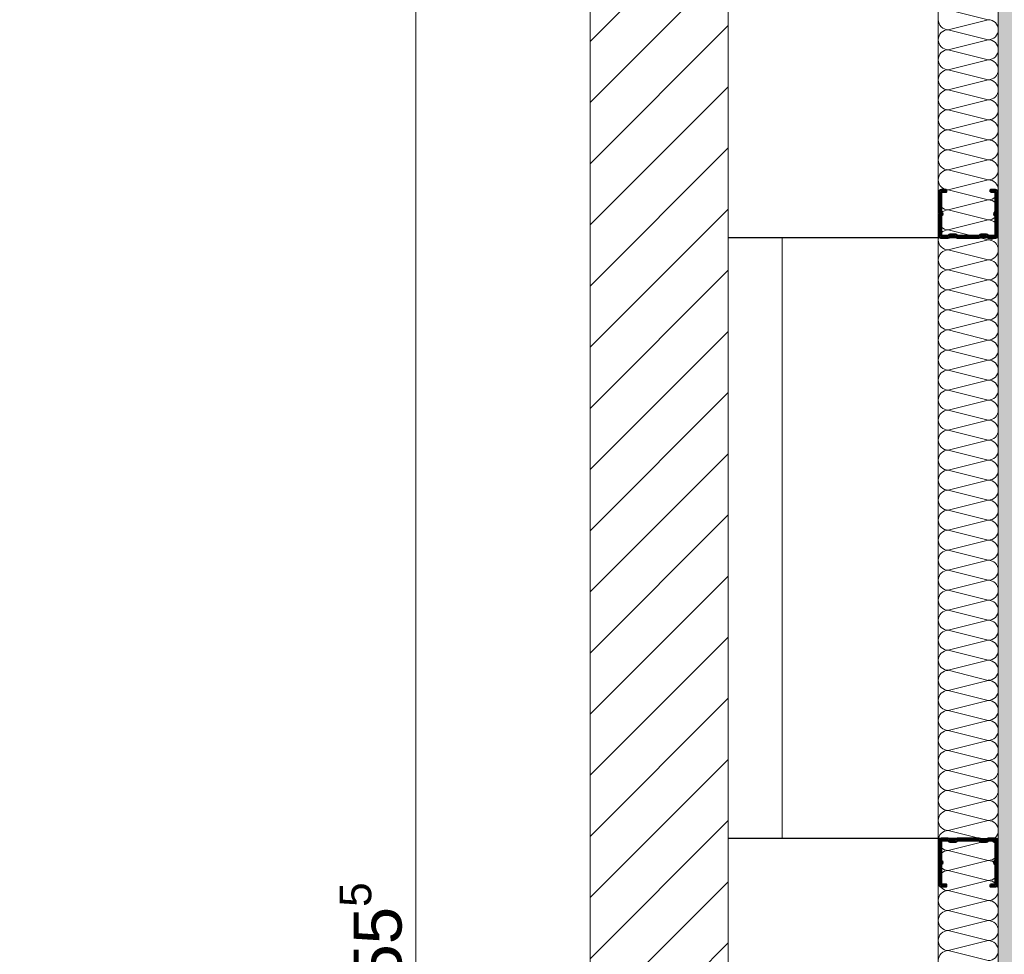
# Model space of a CAD drawing. Header units: metres. Extents: x -3.5 to 65.3, y -10.9 to 16.7.
# Tile 86 of 234: x 39.5 to 40.4, y 2 to 2.8. Entities that reach past the tile are written whole.
import ezdxf

# ---------------------------------------------------------------- set-up
doc = ezdxf.new("R2010")
doc.units = ezdxf.units.M
doc.header["$MEASUREMENT"] = 0
for name, pattern in [('DASHED', [0.015, 0.007, -0.008]), ('Strichlinie doppelt', [0.218722, 0.105833, -0.042333, 0.028222, -0.042333]), ('Wipeout_Contour', [1, 0, -1])]:
    doc.linetypes.add(name, pattern=pattern)
for name, color, linetype in [('102 - Bemaßung_ Beschriftung.Detail_ Ausschnitt', 7, 'Continuous'), ('451 - Universal.Achsen Raster', 7, 'Continuous'), ('605 - Struktur.Wand Innen', 7, 'Continuous'), ('650 - Abdeckung.Fußboden Aufbau', 7, 'Continuous'), ('660 - Unterkonstruktion.Trockenbau', 7, 'Continuous'), ('Neubau_606 - Struktur.Wand Innen Ausbau', 7, 'Continuous'), ('Neubau_802 - HKLSE.Sanitär', 7, 'Continuous')]:
    doc.layers.add(name, color=color, linetype=linetype)
doc.styles.add('ERSTELLTER_STIL_1', font='txt')
doc.dimstyles.new('ERSTELLTER_STIL__2', dxfattribs={"dimtxt": 0.04, "dimasz": 0.02128, "dimexe": 0.18, "dimexo": 0.0625, "dimgap": 0, "dimtad": 1, "dimtih": 1, "dimtoh": 1, "dimzin": 0, "dimdsep": 46, "dimtxsty": 'ERSTELLTER_STIL_1', "dimblk": 'ARROWHEAD_2', "dimblk1": 'ARROWHEAD_2', "dimblk2": 'ARROWHEAD_2', "dimcen": 0.09, "dimse1": 1, "dimse2": 1, "dimclrd": 7, "dimclre": 7, "dimclrt": 7, "dimazin": 0, "dimtfac": 1, "dimtdec": 4, "dimtmove": 2, "dimatfit": 3, "dimfxl": 1, "dimtolj": 1, "dimtzin": 0, "dimarcsym": 0})
doc.dimstyles.new('ERSTELLTER_STIL__3', dxfattribs={"dimtxt": 0.04, "dimasz": 0.02128, "dimexe": 0.18, "dimexo": 0.0625, "dimgap": 0, "dimtad": 1, "dimzin": 0, "dimdsep": 46, "dimtxsty": 'ERSTELLTER_STIL_1', "dimblk": 'ARROWHEAD_2', "dimblk1": 'ARROWHEAD_2', "dimblk2": 'ARROWHEAD_2', "dimcen": 0.09, "dimse1": 1, "dimse2": 1, "dimclrd": 7, "dimclre": 7, "dimclrt": 7, "dimazin": 0, "dimtfac": 1, "dimtdec": 4, "dimtmove": 0, "dimatfit": 3, "dimfxl": 1, "dimtolj": 1, "dimtzin": 0, "dimarcsym": 0})
doc.dimstyles.new('ERSTELLTER_STIL__4', dxfattribs={"dimtxt": 0.04, "dimasz": 0.02128, "dimexe": 0.18, "dimexo": 0.0625, "dimgap": 0, "dimtad": 1, "dimzin": 0, "dimdsep": 46, "dimtxsty": 'ERSTELLTER_STIL_1', "dimblk": 'ARROWHEAD_2', "dimblk1": 'ARROWHEAD_2', "dimblk2": 'ARROWHEAD_2', "dimcen": 0.09, "dimse1": 1, "dimse2": 1, "dimclrd": 7, "dimclre": 7, "dimclrt": 7, "dimazin": 0, "dimtfac": 1, "dimtdec": 4, "dimtmove": 2, "dimatfit": 3, "dimfxl": 1, "dimtolj": 1, "dimtzin": 0, "dimarcsym": 0})
doc.dimstyles.new('ERSTELLTER_STIL__5', dxfattribs={"dimtxt": 0.04, "dimasz": 0.02128, "dimexe": 0.18, "dimexo": 0.0625, "dimgap": 0, "dimtad": 1, "dimtih": 1, "dimtoh": 1, "dimzin": 0, "dimdsep": 46, "dimtxsty": 'ERSTELLTER_STIL_1', "dimblk": 'ARROWHEAD_2', "dimblk1": 'ARROWHEAD_2', "dimblk2": 'ARROWHEAD_2', "dimcen": 0.09, "dimclrd": 7, "dimclre": 7, "dimclrt": 7, "dimazin": 0, "dimtfac": 1, "dimtdec": 4, "dimtmove": 0, "dimatfit": 3, "dimfxl": 1, "dimtolj": 1, "dimtzin": 0, "dimarcsym": 0})

# ---------------------------------------------------------------- blocks, each defined once
blk = doc.blocks.new('*X5')
at = {"layer": 'Neubau_606 - Struktur.Wand Innen Ausbau', "color": 7, "linetype": 'Continuous', "lineweight": 5}
for p, q in [((40.34664, 2.81665), (40.31331, 2.82499)), ((40.34664, 2.81665), (40.31331, 2.80832)), ((40.34664, 2.79999), (40.31331, 2.80832)), ((40.34664, 2.79999), (40.31331, 2.79165)), ((40.34664, 2.78332), (40.31331, 2.79165)), ((40.34664, 2.78332), (40.31331, 2.77499)), ((40.34664, 2.76665), (40.31331, 2.77499)), ((40.34664, 2.76665), (40.31331, 2.75832)), ((40.34664, 2.74999), (40.31331, 2.75832)), ((40.34664, 2.74999), (40.31331, 2.74165)), ((40.34664, 2.73332), (40.31331, 2.74165)), ((40.34664, 2.73332), (40.31331, 2.72499)), ((40.34664, 2.71665), (40.31331, 2.72499)), ((40.34664, 2.71665), (40.31331, 2.70832)), ((40.34664, 2.69999), (40.31331, 2.70832)), ((40.34664, 2.69999), (40.31331, 2.69165)), ((40.34664, 2.68332), (40.31331, 2.69165)), ((40.34664, 2.68332), (40.31331, 2.67499)), ((40.34664, 2.66665), (40.31331, 2.67499)), ((40.34664, 2.66665), (40.31331, 2.65832)), ((40.34664, 2.64999), (40.31331, 2.65832)), ((40.34664, 2.64999), (40.31331, 2.64165)), ((40.34664, 2.63332), (40.31331, 2.64165)), ((40.34664, 2.63332), (40.31331, 2.62499)), ((40.34664, 2.61665), (40.31331, 2.62499)), ((40.34664, 2.61665), (40.31331, 2.60832)), ((40.34664, 2.59999), (40.31331, 2.60832)), ((40.34664, 2.59999), (40.31331, 2.59165)), ((40.34664, 2.58332), (40.31331, 2.59165)), ((40.34664, 2.58332), (40.31331, 2.57499)), ((40.34664, 2.56665), (40.31331, 2.57499)), ((40.34664, 2.56665), (40.31331, 2.55832)), ((40.34664, 2.54999), (40.31331, 2.55832)), ((40.34664, 2.54999), (40.31331, 2.54165)), ((40.34664, 2.53332), (40.31331, 2.54165)), ((40.34664, 2.53332), (40.31331, 2.52499)), ((40.34664, 2.51665), (40.31331, 2.52499)), ((40.34664, 2.51665), (40.31331, 2.50832)), ((40.34664, 2.49999), (40.31331, 2.50832)), ((40.34664, 2.49999), (40.31331, 2.49165)), ((40.34664, 2.48332), (40.31331, 2.49165)), ((40.34664, 2.48332), (40.31331, 2.47499)), ((40.34664, 2.46665), (40.31331, 2.47499)), ((40.34664, 2.46665), (40.31331, 2.45832)), ((40.34664, 2.44999), (40.31331, 2.45832)), ((40.34664, 2.44999), (40.31331, 2.44165)), ((40.34664, 2.43332), (40.31331, 2.44165)), ((40.34664, 2.43332), (40.31331, 2.42499)), ((40.34664, 2.41665), (40.31331, 2.42499)), ((40.34664, 2.41665), (40.31331, 2.40832)), ((40.34664, 2.39999), (40.31331, 2.40832)), ((40.34664, 2.39999), (40.31331, 2.39165)), ((40.34664, 2.38332), (40.31331, 2.39165)), ((40.34664, 2.38332), (40.31331, 2.37499)), ((40.34664, 2.36665), (40.31331, 2.37499)), ((40.34664, 2.36665), (40.31331, 2.35832)), ((40.34664, 2.34999), (40.31331, 2.35832)), ((40.34664, 2.34999), (40.31331, 2.34165)), ((40.34664, 2.33332), (40.31331, 2.34165)), ((40.34664, 2.33332), (40.31331, 2.32499)), ((40.34664, 2.31665), (40.31331, 2.32499)), ((40.34664, 2.31665), (40.31331, 2.30832)), ((40.34664, 2.29999), (40.31331, 2.30832)), ((40.34664, 2.29999), (40.31331, 2.29165)), ((40.34664, 2.28332), (40.31331, 2.29165)), ((40.34664, 2.28332), (40.31331, 2.27499)), ((40.34664, 2.26665), (40.31331, 2.27499)), ((40.34664, 2.26665), (40.31331, 2.25832)), ((40.34664, 2.24999), (40.31331, 2.25832)), ((40.34664, 2.24999), (40.31331, 2.24165)), ((40.34664, 2.23332), (40.31331, 2.24165)), ((40.34664, 2.23332), (40.31331, 2.22499)), ((40.34664, 2.21665), (40.31331, 2.22499)), ((40.34664, 2.21665), (40.31331, 2.20832)), ((40.34664, 2.19999), (40.31331, 2.20832)), ((40.34664, 2.19999), (40.31331, 2.19165)), ((40.34664, 2.18332), (40.31331, 2.19165)), ((40.34664, 2.18332), (40.31331, 2.17499)), ((40.34664, 2.16665), (40.31331, 2.17499)), ((40.34664, 2.16665), (40.31331, 2.15832)), ((40.34664, 2.14999), (40.31331, 2.15832)), ((40.34664, 2.14999), (40.31331, 2.14165)), ((40.34664, 2.13332), (40.31331, 2.14165)), ((40.34664, 2.13332), (40.31331, 2.12499)), ((40.34664, 2.11665), (40.31331, 2.12499)), ((40.34664, 2.11665), (40.31331, 2.10832)), ((40.34664, 2.09999), (40.31331, 2.10832)), ((40.34664, 2.09999), (40.31331, 2.09165)), ((40.34664, 2.08332), (40.31331, 2.09165)), ((40.34664, 2.08332), (40.31331, 2.07499)), ((40.34664, 2.06665), (40.31331, 2.07499)), ((40.34664, 2.06665), (40.31331, 2.05832)), ((40.34664, 2.04999), (40.31331, 2.05832)), ((40.34664, 2.04999), (40.31331, 2.04165)), ((40.34664, 2.03332), (40.31331, 2.04165))]:
    blk.add_line(p, q, dxfattribs=at)
for centre, start, end in [((40.31331, 2.81665), 179.99998, 269.99998), ((40.34664, 2.80832), 359.99998, 89.99998), ((40.31331, 2.79999), 89.99998, 179.99998), ((40.34664, 2.80832), 269.99998, 359.99998), ((40.31331, 2.79999), 179.99998, 269.99998), ((40.34664, 2.79165), 359.99998, 89.99998), ((40.31331, 2.78332), 89.99998, 179.99998), ((40.34664, 2.79165), 269.99998, 359.99998), ((40.31331, 2.78332), 179.99998, 269.99998), ((40.34664, 2.77499), 359.99998, 89.99998), ((40.31331, 2.76665), 89.99998, 179.99998), ((40.34664, 2.77499), 269.99998, 359.99998), ((40.31331, 2.76665), 179.99998, 269.99998), ((40.34664, 2.75832), 359.99998, 89.99998), ((40.31331, 2.74999), 89.99998, 179.99998), ((40.34664, 2.75832), 269.99998, 359.99998), ((40.31331, 2.74999), 179.99998, 269.99998), ((40.34664, 2.74165), 359.99998, 89.99998), ((40.31331, 2.73332), 89.99998, 179.99998), ((40.34664, 2.74165), 269.99998, 359.99998), ((40.31331, 2.73332), 179.99998, 269.99998), ((40.34664, 2.72499), 359.99998, 89.99998), ((40.31331, 2.71665), 89.99998, 179.99998), ((40.34664, 2.72499), 269.99998, 359.99998), ((40.31331, 2.71665), 179.99998, 269.99998), ((40.34664, 2.70832), 359.99998, 89.99998), ((40.31331, 2.69999), 89.99998, 179.99998), ((40.34664, 2.70832), 269.99998, 359.99998), ((40.31331, 2.69999), 179.99998, 269.99998), ((40.34664, 2.69165), 359.99998, 89.99998), ((40.31331, 2.68332), 89.99998, 179.99998), ((40.34664, 2.69165), 269.99998, 359.99998), ((40.31331, 2.68332), 179.99998, 269.99998), ((40.34664, 2.67499), 359.99998, 89.99998), ((40.31331, 2.66665), 89.99998, 179.99998), ((40.34664, 2.67499), 269.99998, 359.99998), ((40.31331, 2.66665), 179.99998, 269.99998), ((40.34664, 2.65832), 359.99998, 89.99998), ((40.31331, 2.64999), 89.99998, 179.99998), ((40.34664, 2.65832), 269.99998, 359.99998), ((40.31331, 2.64999), 179.99998, 269.99998), ((40.34664, 2.64165), 359.99998, 89.99998), ((40.31331, 2.63332), 89.99998, 179.99998), ((40.34664, 2.64165), 269.99998, 359.99998), ((40.31331, 2.63332), 179.99998, 269.99998), ((40.34664, 2.62499), 359.99998, 89.99998), ((40.31331, 2.61665), 89.99998, 179.99998), ((40.34664, 2.62499), 269.99998, 359.99998), ((40.31331, 2.61665), 179.99998, 269.99998), ((40.34664, 2.60832), 359.99998, 89.99998), ((40.31331, 2.59999), 89.99998, 179.99998), ((40.34664, 2.60832), 269.99998, 359.99998), ((40.31331, 2.59999), 179.99998, 269.99998), ((40.34664, 2.59165), 359.99998, 89.99998), ((40.31331, 2.58332), 89.99998, 179.99998), ((40.34664, 2.59165), 269.99998, 359.99998), ((40.31331, 2.58332), 179.99998, 269.99998), ((40.34664, 2.57499), 359.99998, 89.99998), ((40.31331, 2.56665), 89.99998, 179.99998), ((40.34664, 2.57499), 269.99998, 359.99998), ((40.31331, 2.56665), 179.99998, 269.99998), ((40.34664, 2.55832), 359.99998, 89.99998), ((40.31331, 2.54999), 89.99998, 179.99998), ((40.34664, 2.55832), 269.99998, 359.99998), ((40.31331, 2.54999), 179.99998, 269.99998), ((40.34664, 2.54165), 359.99998, 89.99998), ((40.31331, 2.53332), 89.99998, 179.99998), ((40.34664, 2.54165), 269.99998, 359.99998), ((40.31331, 2.53332), 179.99998, 269.99998), ((40.34664, 2.52499), 359.99998, 89.99998), ((40.31331, 2.51665), 89.99998, 179.99998), ((40.34664, 2.52499), 269.99998, 359.99998), ((40.31331, 2.51665), 179.99998, 269.99998), ((40.34664, 2.50832), 359.99998, 89.99998), ((40.31331, 2.49999), 89.99998, 179.99998), ((40.34664, 2.50832), 269.99998, 359.99998), ((40.31331, 2.49999), 179.99998, 269.99998), ((40.34664, 2.49165), 359.99998, 89.99998), ((40.31331, 2.48332), 89.99998, 179.99998), ((40.34664, 2.49165), 269.99998, 359.99998), ((40.31331, 2.48332), 179.99998, 269.99998), ((40.34664, 2.47499), 359.99998, 89.99998), ((40.31331, 2.46665), 89.99998, 179.99998), ((40.34664, 2.47499), 269.99998, 359.99998), ((40.31331, 2.46665), 179.99998, 269.99998), ((40.34664, 2.45832), 359.99998, 89.99998), ((40.31331, 2.44999), 89.99998, 179.99998), ((40.34664, 2.45832), 269.99998, 359.99998), ((40.31331, 2.44999), 179.99998, 269.99998), ((40.34664, 2.44165), 359.99998, 89.99998), ((40.31331, 2.43332), 89.99998, 179.99998), ((40.34664, 2.44165), 269.99998, 359.99998), ((40.31331, 2.43332), 179.99998, 269.99998), ((40.34664, 2.42499), 359.99998, 89.99998), ((40.31331, 2.41665), 89.99998, 179.99998), ((40.34664, 2.42499), 269.99998, 359.99998), ((40.31331, 2.41665), 179.99998, 269.99998), ((40.34664, 2.40832), 359.99998, 89.99998), ((40.31331, 2.39999), 89.99998, 179.99998), ((40.34664, 2.40832), 269.99998, 359.99998), ((40.31331, 2.39999), 179.99998, 269.99998), ((40.34664, 2.39165), 359.99998, 89.99998), ((40.31331, 2.38332), 89.99998, 179.99998), ((40.34664, 2.39165), 269.99998, 359.99998), ((40.31331, 2.38332), 179.99998, 269.99998), ((40.34664, 2.37499), 359.99998, 89.99998), ((40.31331, 2.36665), 89.99998, 179.99998), ((40.34664, 2.37499), 269.99998, 359.99998), ((40.31331, 2.36665), 179.99998, 269.99998), ((40.34664, 2.35832), 359.99998, 89.99998), ((40.31331, 2.34999), 89.99998, 179.99998), ((40.34664, 2.35832), 269.99998, 359.99998), ((40.31331, 2.34999), 179.99998, 269.99998), ((40.34664, 2.34165), 359.99998, 89.99998), ((40.31331, 2.33332), 89.99998, 179.99998), ((40.34664, 2.34165), 269.99998, 359.99998), ((40.31331, 2.33332), 179.99998, 269.99998), ((40.34664, 2.32499), 359.99998, 89.99998), ((40.31331, 2.31665), 89.99998, 179.99998), ((40.34664, 2.32499), 269.99998, 359.99998), ((40.31331, 2.31665), 179.99998, 269.99998), ((40.34664, 2.30832), 359.99998, 89.99998), ((40.31331, 2.29999), 89.99998, 179.99998), ((40.34664, 2.30832), 269.99998, 359.99998), ((40.31331, 2.29999), 179.99998, 269.99998), ((40.34664, 2.29165), 359.99998, 89.99998), ((40.31331, 2.28332), 89.99998, 179.99998), ((40.34664, 2.29165), 269.99998, 359.99998), ((40.31331, 2.28332), 179.99998, 269.99998), ((40.34664, 2.27499), 359.99998, 89.99998), ((40.31331, 2.26665), 89.99998, 179.99998), ((40.34664, 2.27499), 269.99998, 359.99998), ((40.31331, 2.26665), 179.99998, 269.99998), ((40.34664, 2.25832), 359.99998, 89.99998), ((40.31331, 2.24999), 89.99998, 179.99998), ((40.34664, 2.25832), 269.99998, 359.99998), ((40.31331, 2.24999), 179.99998, 269.99998), ((40.34664, 2.24165), 359.99998, 89.99998), ((40.31331, 2.23332), 89.99998, 179.99998), ((40.34664, 2.24165), 269.99998, 359.99998), ((40.31331, 2.23332), 179.99998, 269.99998), ((40.34664, 2.22499), 359.99998, 89.99998), ((40.31331, 2.21665), 89.99998, 179.99998), ((40.34664, 2.22499), 269.99998, 359.99998), ((40.31331, 2.21665), 179.99998, 269.99998), ((40.34664, 2.20832), 359.99998, 89.99998), ((40.31331, 2.19999), 89.99998, 179.99998), ((40.34664, 2.20832), 269.99998, 359.99998), ((40.31331, 2.19999), 179.99998, 269.99998), ((40.34664, 2.19165), 359.99998, 89.99998), ((40.31331, 2.18332), 89.99998, 179.99998), ((40.34664, 2.19165), 269.99998, 359.99998), ((40.31331, 2.18332), 179.99998, 269.99998), ((40.34664, 2.17499), 359.99998, 89.99998), ((40.31331, 2.16665), 89.99998, 179.99998), ((40.34664, 2.17499), 269.99998, 359.99998), ((40.31331, 2.16665), 179.99998, 269.99998), ((40.34664, 2.15832), 359.99998, 89.99998), ((40.31331, 2.14999), 89.99998, 179.99998), ((40.34664, 2.15832), 269.99998, 359.99998), ((40.31331, 2.14999), 179.99998, 269.99998), ((40.34664, 2.14165), 359.99998, 89.99998), ((40.31331, 2.13332), 89.99998, 179.99998), ((40.34664, 2.14165), 269.99998, 359.99998), ((40.31331, 2.13332), 179.99998, 269.99998), ((40.34664, 2.12499), 359.99998, 89.99998), ((40.31331, 2.11665), 89.99998, 179.99998), ((40.34664, 2.12499), 269.99998, 359.99998), ((40.31331, 2.11665), 179.99998, 269.99998), ((40.34664, 2.10832), 359.99998, 89.99998), ((40.31331, 2.09999), 89.99998, 179.99998), ((40.34664, 2.10832), 269.99998, 359.99998), ((40.31331, 2.09999), 179.99998, 269.99998), ((40.34664, 2.09165), 359.99998, 89.99998), ((40.31331, 2.08332), 89.99998, 179.99998), ((40.34664, 2.09165), 269.99998, 359.99998), ((40.31331, 2.08332), 179.99998, 269.99998), ((40.34664, 2.07499), 359.99998, 89.99998), ((40.31331, 2.06665), 89.99998, 179.99998), ((40.34664, 2.07499), 269.99998, 359.99998), ((40.31331, 2.06665), 179.99998, 269.99998), ((40.34664, 2.05832), 359.99998, 89.99998), ((40.31331, 2.04999), 89.99998, 179.99998), ((40.34664, 2.05832), 269.99998, 359.99998), ((40.31331, 2.04999), 179.99998, 269.99998), ((40.34664, 2.04165), 359.99998, 89.99998), ((40.31331, 2.03332), 89.99998, 179.99998), ((40.34664, 2.04165), 269.99998, 359.99998)]:
    blk.add_arc(centre, 0.00833, start, end, dxfattribs=at)
blk = doc.blocks.new('*D262')
at = {"layer": '102 - Bemaßung_ Beschriftung.Detail_ Ausschnitt', "color": 7, "linetype": 'Continuous', "lineweight": 5}
for p, q in [((40.50098, 2.14305), (40.52898, 2.12689)), ((40.53598, 2.13497), (40.49398, 2.13497)), ((40.51498, 1.67497), (40.51498, 2.13497)), ((40.50098, 1.68305), (40.52898, 1.66689)), ((40.53598, 1.67497), (40.49398, 1.67497))]:
    blk.add_line(p, q, dxfattribs=at)
at = {"layer": '102 - Bemaßung_ Beschriftung.Detail_ Ausschnitt', "color": 7, "lineweight": 5, "insert": (40.50549, 1.82945), "char_height": 0.04, "attachment_point": 7, "rotation": 90, "style": 'ERSTELLTER_STIL_1'}
blk.add_mtext('\\A1;{\\pql;\\fArial|b0|i0|c0|p38;46}', dxfattribs=at)
blk = doc.blocks.new('ARROWHEAD_2')
at = {"color": 0, "linetype": 'Continuous', "lineweight": 0}
for p, q in [((-0.378, -0.655), (0.378, 0.655)), ((0, 0), (-1, 0))]:
    blk.add_line(p, q, dxfattribs=at)
blk = doc.blocks.new('*D263')
at = {"layer": '102 - Bemaßung_ Beschriftung.Detail_ Ausschnitt', "color": 7, "linetype": 'Continuous', "lineweight": 5}
for p, q in [((40.50098, 2.64305), (40.52898, 2.62689)), ((40.53598, 2.63497), (40.49398, 2.63497)), ((40.51498, 2.13497), (40.51498, 2.63497)), ((40.50098, 2.14305), (40.52898, 2.12689)), ((40.53598, 2.13497), (40.49398, 2.13497))]:
    blk.add_line(p, q, dxfattribs=at)
at = {"layer": '102 - Bemaßung_ Beschriftung.Detail_ Ausschnitt', "color": 7, "lineweight": 5, "insert": (40.50698, 2.35462), "char_height": 0.04, "attachment_point": 7, "rotation": 90, "style": 'ERSTELLTER_STIL_1'}
blk.add_mtext('\\A1;{\\pql;\\fArial|b0|i0|c0|p38;50}', dxfattribs=at)
blk = doc.blocks.new('*D264')
at = {"layer": '102 - Bemaßung_ Beschriftung.Detail_ Ausschnitt', "color": 7, "linetype": 'Continuous', "lineweight": 5}
for p, q in [((40.50098, 3.10305), (40.52898, 3.08689)), ((40.53598, 3.09497), (40.49398, 3.09497)), ((40.51498, 2.63497), (40.51498, 3.09497)), ((40.50098, 2.64305), (40.52898, 2.62689)), ((40.53598, 2.63497), (40.49398, 2.63497))]:
    blk.add_line(p, q, dxfattribs=at)
at = {"layer": '102 - Bemaßung_ Beschriftung.Detail_ Ausschnitt', "color": 7, "lineweight": 5, "insert": (40.50549, 2.78925), "char_height": 0.04, "attachment_point": 7, "rotation": 90, "style": 'ERSTELLTER_STIL_1'}
blk.add_mtext('\\A1;{\\pql;\\fArial|b0|i0|c0|p38;46}', dxfattribs=at)
blk = doc.blocks.new('*D266')
at = {"layer": '102 - Bemaßung_ Beschriftung.Detail_ Ausschnitt', "color": 7, "linetype": 'Continuous', "lineweight": 5}
for p, q in [((40.12997, 1.94028), (40.12997, 1.98228)), ((40.17497, 1.94028), (40.17497, 1.98228)), ((40.13806, 1.97528), (40.12189, 1.94728)), ((40.18306, 1.97528), (40.16689, 1.94728)), ((40.11628, 1.96128), (40.12997, 1.96128)), ((40.12997, 1.96128), (40.17497, 1.96128))]:
    blk.add_line(p, q, dxfattribs=at)
at = {"layer": '102 - Bemaßung_ Beschriftung.Detail_ Ausschnitt', "color": 7, "lineweight": 5, "insert": (40.12482, 1.96885), "char_height": 0.04, "attachment_point": 7, "style": 'ERSTELLTER_STIL_1'}
blk.add_mtext('\\A1;{\\pql;\\fArial|b0|i0|c0|p38;4\\fArial|b0|i0|c0|p38;\\A1{\\H.66x;\\S5^  ;}}', dxfattribs=at)
blk = doc.blocks.new('*D320')
at = {"layer": '102 - Bemaßung_ Beschriftung.Detail_ Ausschnitt', "color": 7, "linetype": 'Continuous', "lineweight": 5}
for p, q in [((39.85599, 0.26308), (39.88399, 0.24692)), ((39.89099, 0.255), (39.84899, 0.255)), ((39.86999, 0.245), (39.86999, 0.255)), ((39.85599, 0.25308), (39.88399, 0.23692)), ((39.89099, 0.245), (39.84899, 0.245)), ((39.86999, 0.23131), (39.86999, 0.245))]:
    blk.add_line(p, q, dxfattribs=at)
at = {"layer": '102 - Bemaßung_ Beschriftung.Detail_ Ausschnitt', "color": 7, "linetype": 'Continuous', "lineweight": 9, "flags": 128}
blk.add_lwpolyline([(39.86677, 5.8224), (39.86677, 5.92029), (39.80962, 5.92029), (39.80962, 5.8224)], close=True, dxfattribs=at)
at = {"layer": '102 - Bemaßung_ Beschriftung.Detail_ Ausschnitt', "color": 7, "lineweight": 5, "insert": (39.86199, 0.20655), "char_height": 0.04, "attachment_point": 7, "rotation": 90, "style": 'ERSTELLTER_STIL_1'}
blk.add_mtext('\\A1;{\\pql;\\fArial|b0|i0|c0|p38;1}', dxfattribs=at)
blk = doc.blocks.new('*D321')
at = {"layer": '102 - Bemaßung_ Beschriftung.Detail_ Ausschnitt', "color": 7, "linetype": 'Continuous', "lineweight": 5}
for p, q in [((39.85599, 3.81808), (39.88399, 3.80192)), ((39.86999, 0.255), (39.86999, 3.81)), ((39.85599, 0.26308), (39.88399, 0.24692)), ((39.89099, 0.255), (39.84899, 0.255))]:
    blk.add_line(p, q, dxfattribs=at)
at = {"layer": '102 - Bemaßung_ Beschriftung.Detail_ Ausschnitt', "color": 7, "linetype": 'Continuous', "lineweight": 9, "flags": 128}
blk.add_lwpolyline([(39.86677, 5.8224), (39.86677, 5.92029), (39.80962, 5.92029), (39.80962, 5.8224)], close=True, dxfattribs=at)
at = {"layer": '102 - Bemaßung_ Beschriftung.Detail_ Ausschnitt', "color": 7, "lineweight": 5, "insert": (39.86975, 1.96927), "char_height": 0.04, "attachment_point": 7, "rotation": 90, "style": 'ERSTELLTER_STIL_1'}
blk.add_mtext('\\A1;{\\pql;\\fArial|b0|i0|c0|p38;3,55\\fArial|b0|i0|c0|p38;\\A1{\\H.66x;\\S5^  ;}}', dxfattribs=at)
blk = doc.blocks.new('*D322')
at = {"layer": '102 - Bemaßung_ Beschriftung.Detail_ Ausschnitt', "color": 7, "linetype": 'Continuous', "lineweight": 5}
for p, q in [((39.85599, 3.94308), (39.88399, 3.92692)), ((39.89099, 3.935), (39.84899, 3.935)), ((39.86999, 3.81), (39.86999, 3.935)), ((39.85599, 3.81808), (39.88399, 3.80192)), ((39.89099, 3.81), (39.84899, 3.81)), ((39.86999, 0.255), (39.86999, 3.81))]:
    blk.add_line(p, q, dxfattribs=at)
at = {"layer": '102 - Bemaßung_ Beschriftung.Detail_ Ausschnitt', "color": 7, "linetype": 'Continuous', "lineweight": 9, "flags": 128}
blk.add_lwpolyline([(39.86677, 5.8224), (39.86677, 5.92029), (39.80962, 5.92029), (39.80962, 5.8224)], close=True, dxfattribs=at)
at = {"layer": '102 - Bemaßung_ Beschriftung.Detail_ Ausschnitt', "color": 7, "lineweight": 5, "insert": (39.86242, 3.83213), "char_height": 0.04, "attachment_point": 7, "rotation": 90, "style": 'ERSTELLTER_STIL_1'}
blk.add_mtext('\\A1;{\\pql;\\fArial|b0|i0|c0|p38;12\\fArial|b0|i0|c0|p38;\\A1{\\H.66x;\\S5^  ;}}', dxfattribs=at)
blk = doc.blocks.new('*D423')
at = {"layer": '102 - Bemaßung_ Beschriftung.Detail_ Ausschnitt', "color": 7, "linetype": 'Continuous', "lineweight": 5}
for p, q in [((40.01497, 3.29317), (40.01497, 3.33517)), ((40.12997, 3.29317), (40.12997, 3.33517)), ((40.02306, 3.32817), (40.00689, 3.30017)), ((40.13806, 3.32817), (40.12189, 3.30017)), ((40.00128, 3.31417), (40.01497, 3.31417)), ((40.01497, 3.31417), (40.12997, 3.31417))]:
    blk.add_line(p, q, dxfattribs=at)
at = {"layer": '102 - Bemaßung_ Beschriftung.Detail_ Ausschnitt', "color": 7, "lineweight": 5, "insert": (40.03412, 3.32174), "char_height": 0.04, "attachment_point": 7, "style": 'ERSTELLTER_STIL_1'}
blk.add_mtext('\\A1;{\\pql;\\fArial|b0|i0|c0|p38;11\\fArial|b0|i0|c0|p38;\\A1{\\H.66x;\\S5^  ;}}', dxfattribs=at)
at = {"color": 254, "linetype": 'Wipeout_Contour', "lineweight": 0, "ltscale": 160.858601}
blk.add_wipeout([(40.02662, 3.31467), (40.11833, 3.31467), (40.11833, 3.36967), (40.02662, 3.36967)], dxfattribs=at).dxf.layer = '102 - Bemaßung_ Beschriftung.Detail_ Ausschnitt'
blk = doc.blocks.new('*D424')
at = {"layer": '102 - Bemaßung_ Beschriftung.Detail_ Ausschnitt', "color": 7, "linetype": 'Continuous', "lineweight": 5}
for p, q in [((40.12997, 3.29317), (40.12997, 3.33517)), ((40.13806, 3.32817), (40.12189, 3.30017)), ((43.55307, 3.32817), (43.53691, 3.30017)), ((40.12997, 3.31417), (43.54499, 3.31417))]:
    blk.add_line(p, q, dxfattribs=at)
at = {"color": 254, "linetype": 'Wipeout_Contour', "lineweight": 0, "ltscale": 167.894634}
blk.add_wipeout([(41.76675, 3.31467), (41.90821, 3.31467), (41.90821, 3.36967), (41.76675, 3.36967)], dxfattribs=at).dxf.layer = '102 - Bemaßung_ Beschriftung.Detail_ Ausschnitt'
at = {"layer": '102 - Bemaßung_ Beschriftung.Detail_ Ausschnitt', "color": 7, "lineweight": 5, "insert": (41.77425, 3.31441), "char_height": 0.04, "attachment_point": 7, "style": 'ERSTELLTER_STIL_1'}
blk.add_mtext('\\A1;{\\pql;\\fArial|b0|i0|c0|p38;3,41\\fArial|b0|i0|c0|p38;\\A1{\\H.66x;\\S5^  ;}}', dxfattribs=at)
blk = doc.blocks.new('*D425')
at = {"layer": '102 - Bemaßung_ Beschriftung.Detail_ Ausschnitt', "color": 7, "linetype": 'Continuous', "lineweight": 5}
for p, q in [((43.54499, 3.29317), (43.54499, 3.33517)), ((43.96499, 3.29317), (43.96499, 3.33517)), ((43.55307, 3.32817), (43.53691, 3.30017)), ((43.97307, 3.32817), (43.95691, 3.30017)), ((40.12997, 3.31417), (43.54499, 3.31417)), ((43.54499, 3.31417), (43.96499, 3.31417))]:
    blk.add_line(p, q, dxfattribs=at)
at = {"color": 254, "linetype": 'Wipeout_Contour', "lineweight": 0, "ltscale": 175.540992}
blk.add_wipeout([(43.71713, 3.31467), (43.79284, 3.31467), (43.79284, 3.36967), (43.71713, 3.36967)], dxfattribs=at).dxf.layer = '102 - Bemaßung_ Beschriftung.Detail_ Ausschnitt'
at = {"layer": '102 - Bemaßung_ Beschriftung.Detail_ Ausschnitt', "color": 7, "lineweight": 5, "insert": (43.72463, 3.32217), "char_height": 0.04, "attachment_point": 7, "style": 'ERSTELLTER_STIL_1'}
blk.add_mtext('\\A1;{\\pql;\\fArial|b0|i0|c0|p38;42}', dxfattribs=at)

msp = doc.modelspace()

# ---------------------------------------------------------------- hatches: boundary and pattern name
at = {"layer": 'Neubau_606 - Struktur.Wand Innen Ausbau', "linetype": 'Continuous', "lineweight": 0, "true_color": 0x000000}
h = msp.add_hatch(dxfattribs=at)
h.set_pattern_fill('Gips_0001', color=18, style=0, pattern_type=2)
h.set_pattern_definition([(45, (0, 0), (-0.0070710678, 0.0070710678), [0, -0.01])])
h.paths.add_polyline_path([(40.36747, 0.255), (40.36747, 3.81), (40.35497, 3.81), (40.35497, 0.255)])

# ---------------------------------------------------------------- linework, layer by layer
at = {"layer": '650 - Abdeckung.Fußboden Aufbau', "color": 7, "linetype": 'Continuous', "lineweight": 13, "flags": 128}
msp.add_lwpolyline([(36.605, 5.819), (36.605, 1.00998), (36.71499, 1.00998), (36.71499, 0.255), (39.96999, 0.255), (39.96999, 0.70998), (40.01497, 0.70998), (40.01497, 3.35), (39.89997, 3.35), (39.89997, 3.98), (40.01497, 3.98), (40.01497, 5.18998), (39.96999, 5.18998), (39.96999, 5.819), (38.85497, 5.819)], dxfattribs=at)
at = {"layer": '660 - Unterkonstruktion.Trockenbau', "color": 7, "linetype": 'Continuous', "lineweight": 50, "flags": 128}
msp.add_lwpolyline([(40.34837, 2.09672), (40.34837, 2.09497), (40.35237, 2.09497, 0.414214), (40.35437, 2.09697), (40.35437, 2.11302, 0.267949), (40.35337, 2.11476, -0.57735), (40.35337, 2.11519, 0.267949), (40.35437, 2.11692), (40.35437, 2.13297, 0.414214), (40.35237, 2.13497), (40.34687, 2.13497, 0.250492), (40.34521, 2.13408, -0.250492), (40.345, 2.13397), (40.34075, 2.13397, -0.250492), (40.34054, 2.13408, 0.250492), (40.33887, 2.13497), (40.32107, 2.13497, 0.250492), (40.31941, 2.13408, -0.250492), (40.3192, 2.13397), (40.31495, 2.13397, -0.250492), (40.31474, 2.13408, 0.250492), (40.31307, 2.13497), (40.30757, 2.13497, 0.414214), (40.30557, 2.13297), (40.30557, 2.11692, 0.267949), (40.30657, 2.11519, -0.57735), (40.30657, 2.11476, 0.267949), (40.30557, 2.11302), (40.30557, 2.09697, 0.414214), (40.30757, 2.09497), (40.31157, 2.09497), (40.31157, 2.09672), (40.30757, 2.09672, -0.414214), (40.30732, 2.09697), (40.30732, 2.11302, -0.267949), (40.30745, 2.11324, 0.57735), (40.30745, 2.1167, -0.267949), (40.30732, 2.11692), (40.30732, 2.13297, -0.414214), (40.30757, 2.13322), (40.31307, 2.13322, -0.250492), (40.31328, 2.13311, 0.250492), (40.31495, 2.13222), (40.3192, 2.13222, 0.250492), (40.32087, 2.13311, -0.250492), (40.32107, 2.13322), (40.33887, 2.13322, -0.250492), (40.33908, 2.13311, 0.250492), (40.34075, 2.13222), (40.345, 2.13222, 0.250492), (40.34667, 2.13311, -0.250492), (40.34687, 2.13322), (40.35237, 2.13322, -0.414214), (40.35262, 2.13297), (40.35262, 2.11692, -0.267949), (40.3525, 2.1167, 0.57735), (40.3525, 2.11324, -0.267949), (40.35262, 2.11302), (40.35262, 2.09697, -0.414214), (40.35237, 2.09672)], format="xyb", close=True, dxfattribs=at)
at = {"layer": 'Neubau_606 - Struktur.Wand Innen Ausbau', "color": 1, "linetype": 'Continuous', "lineweight": 5}
msp.add_line((40.35497, 0.255), (40.35497, 3.81), dxfattribs=at)
at = {"layer": 'Neubau_606 - Struktur.Wand Innen Ausbau', "color": 1, "linetype": 'Continuous', "lineweight": 5, "flags": 128}
msp.add_lwpolyline([(40.30497, 3.81), (40.30497, 0.255)], dxfattribs=at)
at = {"layer": 'Neubau_802 - HKLSE.Sanitär', "color": 1, "linetype": 'Continuous', "lineweight": 9}
for p, q in [((40.17497, 2.63497), (40.17497, 2.13497)), ((40.35497, 2.63497), (40.17497, 2.63497)), ((40.35497, 2.63497), (40.35497, 2.13497)), ((40.35497, 2.13497), (40.17497, 2.13497))]:
    msp.add_line(p, q, dxfattribs=at)
at = {"layer": 'Neubau_802 - HKLSE.Sanitär', "color": 1, "linetype": 'DASHED', "lineweight": 9, "flags": 128}
for points in [[(40.17497, 2.63497), (40.17497, 2.13497)], [(40.35497, 2.63497), (40.17497, 2.63497)], [(40.35497, 2.13497), (40.35497, 2.63497)], [(40.17497, 2.13497), (40.35497, 2.13497)]]:
    msp.add_lwpolyline(points, dxfattribs=at)

# ---------------------------------------------------------------- block references
at = {"layer": 'Neubau_606 - Struktur.Wand Innen Ausbau', "color": 1, "lineweight": 13}
msp.add_blockref('*X5', (0, 0), dxfattribs=at)

# ---------------------------------------------------------------- dimensions: what is measured, and where the dimension line sits
at = {"layer": '102 - Bemaßung_ Beschriftung.Detail_ Ausschnitt', "color": 7, "linetype": 'Continuous', "lineweight": 5}
for base, p1, p2, dimstyle, picture, middle in [((40.51498, 3.09497), (40.17497, 2.63497), (40.17497, 3.09497), 'ERSTELLTER_STIL__4', '*D264', (40.48549, 2.81974)), ((40.51498, 2.63497), (40.17497, 2.13497), (40.17497, 2.63497), 'ERSTELLTER_STIL__3', '*D263', (40.48698, 2.38511)), ((40.51498, 2.13497), (40.17497, 1.67497), (40.17497, 2.13497), 'ERSTELLTER_STIL__4', '*D262', (40.48549, 1.85995))]:
    dim = msp.add_linear_dim(base=base, p1=p1, p2=p2, angle=90, dimstyle=dimstyle, dxfattribs=at)
    dim.commit()
    dim.dimension.update_dxf_attribs({"geometry": picture, "text_midpoint": middle, "dimtype": 160, "text_rotation": 90})

# ---------------------------------------------------------------- next in the draw order: wipeouts: each hides what was drawn before it
at = {"color": 254, "linetype": 'Wipeout_Contour', "lineweight": 0, "ltscale": 160.634817}
msp.add_wipeout([(40.12997, 3.465), (40.01497, 3.465), (40.01497, 1.21498), (40.12997, 1.21498)], dxfattribs=at).dxf.layer = '605 - Struktur.Wand Innen'

# ---------------------------------------------------------------- next in the draw order: hatches: boundary and pattern name
at = {"layer": '605 - Struktur.Wand Innen', "linetype": 'Continuous', "lineweight": 0, "true_color": 0x000000}
h = msp.add_hatch(dxfattribs=at)
h.set_pattern_fill('MW_Ziegel_0001', color=18, style=0, pattern_type=2)
h.set_pattern_definition([(45, (0, 0), (-0.025455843, 0.025455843), [])])
h.paths.add_polyline_path([(40.12997, 3.465), (40.01497, 3.465), (40.01497, 1.21498), (40.12997, 1.21498)])

# ---------------------------------------------------------------- next in the draw order: linework, layer by layer
at = {"layer": '605 - Struktur.Wand Innen', "color": 7, "linetype": 'Continuous', "lineweight": 18, "flags": 128}
for points in [[(40.12997, 1.09998), (40.12997, 3.465)], [(40.01497, 3.35), (40.01497, 1.21498)]]:
    msp.add_lwpolyline(points, dxfattribs=at)
at = {"layer": '660 - Unterkonstruktion.Trockenbau', "color": 7, "linetype": 'Continuous', "lineweight": 25}
msp.add_lwpolyline([(40.33999, 2.13497), (40.12999, 2.13497)], dxfattribs=at)

# ---------------------------------------------------------------- next in the draw order: dimensions: what is measured, and where the dimension line sits
at = {"layer": '102 - Bemaßung_ Beschriftung.Detail_ Ausschnitt', "color": 7, "linetype": 'Continuous', "lineweight": 5}
for base, p1, p2, picture, middle in [((39.86999, 0.255), (31.13001, 0.245), (40.28999, 0.255), '*D320', (39.84199, 0.2218)), ((39.8699889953, 3.9350008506), (40.129975, 3.8100008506), (40.129975, 3.9350008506), '*D322', (39.8419889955, 3.9166473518)), ((39.869989, 3.810001), (40.289989, 0.255), (40.129975, 3.810001), '*D321', (39.841989, 2.075249))]:
    dim = msp.add_linear_dim(base=base, p1=p1, p2=p2, angle=90, dimstyle='ERSTELLTER_STIL__3', dxfattribs=at)
    dim.commit()
    dim.dimension.update_dxf_attribs({"geometry": picture, "text_midpoint": middle, "dimtype": 160, "text_rotation": 90})
dim = msp.add_linear_dim(base=(40.174974, 1.961283), p1=(40.129975, 0.699982), p2=(40.174974, 1.174972), dimstyle='ERSTELLTER_STIL__2', dxfattribs=at)
dim.commit()
dim.dimension.update_dxf_attribs({"geometry": '*D266', "text_midpoint": (40.194086, 1.989283), "dimtype": 160})

# ---------------------------------------------------------------- next in the draw order: dimensions: what is measured, and where the dimension line sits
dim = msp.add_linear_dim(base=(40.129975, 3.3141715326), p1=(40.014975, 2.3399915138), p2=(40.129975, 2.2824915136), dimstyle='ERSTELLTER_STIL__5', dxfattribs=at)
dim.commit()
dim.dimension.update_dxf_attribs({"geometry": '*D423', "text_midpoint": (40.1186330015, 3.3421715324), "dimtype": 160})

# ---------------------------------------------------------------- next in the draw order: dimensions: what is measured, and where the dimension line sits
dim = msp.add_linear_dim(base=(43.54499, 3.31417), p1=(40.12997, 2.28249), p2=(43.54499, 2.1575), dimstyle='ERSTELLTER_STIL__5', dxfattribs=at)
dim.commit()
dim.dimension.update_dxf_attribs({"geometry": '*D424', "text_midpoint": (41.88023, 3.34217), "dimtype": 160})

# ---------------------------------------------------------------- next in the draw order: dimensions: what is measured, and where the dimension line sits
dim = msp.add_linear_dim(base=(43.96499, 3.31417), p1=(43.54499, 2.1575), p2=(43.96499, 2.21499), dimstyle='ERSTELLTER_STIL__5', dxfattribs=at)
dim.commit()
dim.dimension.update_dxf_attribs({"geometry": '*D425', "text_midpoint": (43.75513, 3.34217), "dimtype": 160})

# ---------------------------------------------------------------- next in the draw order: linework, layer by layer
at = {"layer": '451 - Universal.Achsen Raster', "color": 160, "linetype": 'Strichlinie doppelt', "lineweight": 9, "true_color": 0x3232ff}
msp.add_line((40.12999, -10.585), (40.12999, 16.355), dxfattribs=at)
at = {"layer": '660 - Unterkonstruktion.Trockenbau', "color": 7, "linetype": 'Continuous', "lineweight": 50, "flags": 128}
msp.add_lwpolyline([(40.34837, 2.67322), (40.34837, 2.67497), (40.35237, 2.67497, -0.414214), (40.35437, 2.67297), (40.35437, 2.65692, -0.267949), (40.35337, 2.65519, 0.57735), (40.35337, 2.65476, -0.267949), (40.35437, 2.65302), (40.35437, 2.63697, -0.414214), (40.35237, 2.63497), (40.34687, 2.63497, -0.250492), (40.34521, 2.63586, 0.250492), (40.345, 2.63597), (40.34075, 2.63597, 0.250492), (40.34054, 2.63586, -0.250492), (40.33887, 2.63497), (40.32107, 2.63497, -0.250492), (40.31941, 2.63586, 0.250492), (40.3192, 2.63597), (40.31495, 2.63597, 0.250492), (40.31474, 2.63586, -0.250492), (40.31307, 2.63497), (40.30757, 2.63497, -0.414214), (40.30557, 2.63697), (40.30557, 2.65302, -0.267949), (40.30657, 2.65476, 0.57735), (40.30657, 2.65519, -0.267949), (40.30557, 2.65692), (40.30557, 2.67297, -0.414214), (40.30757, 2.67497), (40.31157, 2.67497), (40.31157, 2.67322), (40.30757, 2.67322, 0.414214), (40.30732, 2.67297), (40.30732, 2.65692, 0.267949), (40.30745, 2.6567, -0.57735), (40.30745, 2.65324, 0.267949), (40.30732, 2.65302), (40.30732, 2.63697, 0.414214), (40.30757, 2.63672), (40.31307, 2.63672, 0.250492), (40.31328, 2.63683, -0.250492), (40.31495, 2.63772), (40.3192, 2.63772, -0.250492), (40.32087, 2.63683, 0.250492), (40.32107, 2.63672), (40.33887, 2.63672, 0.250492), (40.33908, 2.63683, -0.250492), (40.34075, 2.63772), (40.345, 2.63772, -0.250492), (40.34667, 2.63683, 0.250492), (40.34687, 2.63672), (40.35237, 2.63672, 0.414214), (40.35262, 2.63697), (40.35262, 2.65302, 0.267949), (40.3525, 2.65324, -0.57735), (40.3525, 2.6567, 0.267949), (40.35262, 2.65692), (40.35262, 2.67297, 0.414214), (40.35237, 2.67322)], format="xyb", close=True, dxfattribs=at)
at = {"layer": '660 - Unterkonstruktion.Trockenbau', "color": 7, "linetype": 'Continuous', "lineweight": 25}
msp.add_lwpolyline([(40.33999, 2.63497), (40.12999, 2.63497)], dxfattribs=at)

doc.saveas('drawing.dxf')
